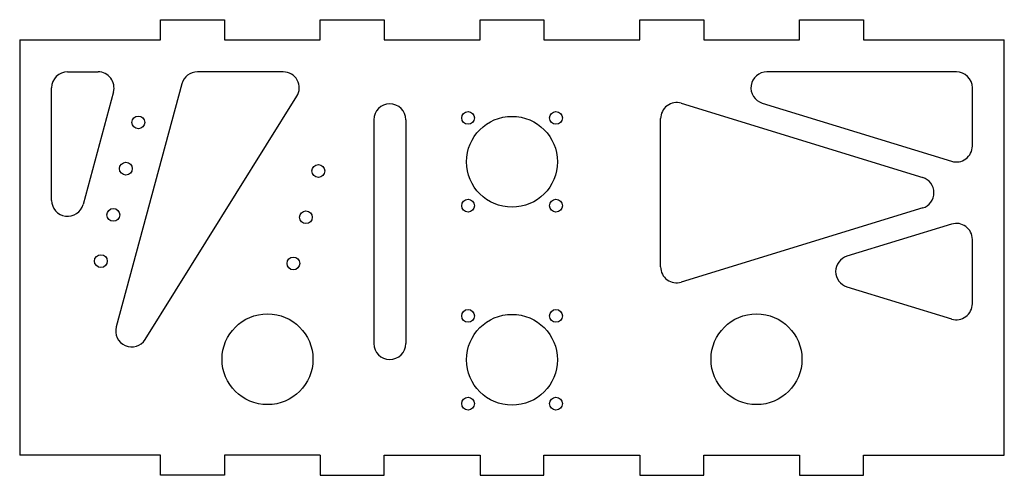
# Model space of a CAD drawing. Header units: millimetres. Extents: x 2 to 310, y 3 to 146.
import ezdxf

# ---------------------------------------------------------------- set-up
doc = ezdxf.new("R2010")
doc.units = ezdxf.units.MM

msp = doc.modelspace()

# ---------------------------------------------------------------- linework, layer by layer
at = {"color": 7, "linetype": 'Continuous', "lineweight": 25}
for p, q in [((46.33, 139.46), (46.33, 145.81)), ((46.33, 145.81), (66.33, 145.81)), ((66.33, 145.81), (66.33, 139.46)), ((96.33, 139.46), (96.33, 145.81)), ((96.33, 145.81), (116.33, 145.81)), ((116.33, 145.81), (116.33, 139.46)), ((146.33, 139.46), (146.33, 145.81)), ((146.33, 145.81), (166.33, 145.81)), ((166.33, 145.81), (166.33, 139.46)), ((196.33, 139.46), (196.33, 145.81)), ((196.33, 145.81), (216.33, 145.81)), ((216.33, 145.81), (216.33, 139.46)), ((246.33, 139.46), (246.33, 145.81)), ((246.33, 145.81), (266.33, 145.81)), ((266.33, 145.81), (266.33, 139.46)), ((2.29, 139.46), (2.29, 9.46)), ((2.29, 139.46), (46.33, 139.46)), ((66.33, 139.46), (96.33, 139.46)), ((116.33, 139.46), (146.33, 139.46)), ((166.33, 139.46), (196.33, 139.46)), ((216.33, 139.46), (246.33, 139.46)), ((266.33, 139.46), (310.36, 139.46)), ((310.36, 9.46), (310.36, 139.46)), ((17.29, 129.46), (26.81, 129.46)), ((84.77, 129.46), (57.88, 129.46)), ((295.36, 129.46), (236.09, 129.46)), ((12.29, 89.23), (12.29, 124.46)), ((53.06, 125.76), (32.49, 49.62)), ((300.36, 106.23), (300.36, 124.46)), ((31.64, 123.16), (22.12, 87.92)), ((41.56, 45.67), (89.02, 121.81)), ((209.3, 119.62), (284.82, 96.39)), ((234.62, 119.68), (293.89, 101.45)), ((113.08, 114.46), (113.08, 44.38)), ((123.08, 114.46), (123.08, 44.38)), ((202.83, 68.39), (202.83, 114.84)), ((284.82, 86.84), (209.3, 63.61)), ((293.89, 81.78), (261.12, 71.7)), ((300.36, 56.84), (300.36, 77)), ((261.12, 62.14), (293.89, 52.07)), ((46.33, 9.46), (2.29, 9.46)), ((46.33, 3.11), (46.33, 9.46)), ((96.33, 9.46), (66.33, 9.46)), ((66.33, 9.46), (66.33, 3.11)), ((96.33, 9.46), (96.33, 3.11)), ((116.33, 9.46), (146.33, 9.46)), ((116.33, 3.11), (116.33, 9.46)), ((146.33, 9.46), (146.33, 3.11)), ((166.33, 9.46), (196.33, 9.46)), ((166.33, 3.11), (166.33, 9.46)), ((196.33, 9.46), (196.33, 3.11)), ((216.33, 9.46), (246.33, 9.46)), ((216.33, 3.11), (216.33, 9.46)), ((246.33, 9.46), (246.33, 3.11)), ((266.33, 9.46), (310.36, 9.46)), ((266.33, 3.11), (266.33, 9.46)), ((66.33, 3.11), (46.33, 3.11)), ((96.33, 3.11), (116.33, 3.11)), ((146.33, 3.11), (166.33, 3.11)), ((196.33, 3.11), (216.33, 3.11)), ((246.33, 3.11), (266.33, 3.11))]:
    msp.add_line(p, q, dxfattribs=at)
for centre, radius in [((39.42, 113.64), 2), ((142.58, 115.05), 2), ((156.33, 101.3), 14.22), ((170.08, 115.05), 2), ((35.51, 99.16), 2), ((95.75, 98.42), 2), ((142.58, 87.56), 2), ((170.08, 87.56), 2), ((31.6, 84.68), 2), ((91.84, 83.94), 2), ((27.69, 70.19), 2), ((87.93, 69.46), 2), ((79.83, 39.46), 14.22), ((142.58, 53.05), 2), ((156.33, 39.3), 14.22), ((170.08, 53.05), 2), ((232.83, 39.46), 14.22), ((142.58, 25.56), 2), ((170.08, 25.56), 2)]:
    msp.add_circle(centre, radius, dxfattribs=at)
for centre, start, end in [((17.29, 124.46), 90, 180), ((26.81, 124.46), 344.8839, 90), ((57.88, 124.46), 90, 164.8839), ((84.77, 124.46), 328.0677, 90), ((236.09, 124.46), 90, 252.9049), ((295.36, 124.46), 0, 90), ((118.08, 114.46), 0, 180), ((207.83, 114.84), 72.9049, 180), ((295.36, 106.23), 252.9049, 0), ((283.35, 91.62), 287.0951, 72.9049), ((17.29, 89.23), 180, 344.8839), ((295.36, 77), 0, 107.0951), ((262.59, 66.92), 107.0951, 252.9049), ((207.83, 68.39), 180, 287.0951), ((295.36, 56.84), 252.9049, 0), ((37.31, 48.31), 164.8839, 328.0677), ((118.08, 44.38), 180, 0)]:
    msp.add_arc(centre, 5, start, end, dxfattribs=at)

doc.saveas('drawing.dxf')
